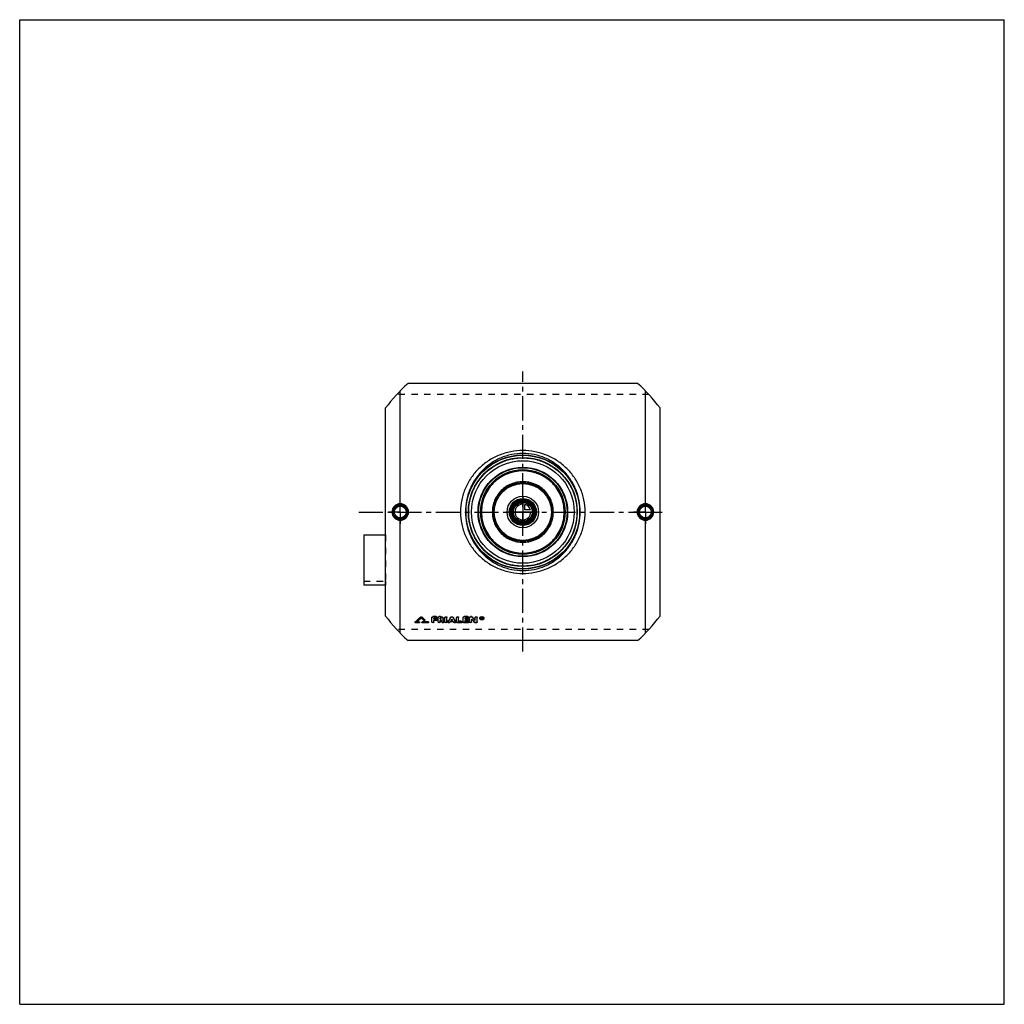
# Model space of a CAD drawing. Header units: millimetres. Extents: x 0 to 1000, y 0 to 1000.
import ezdxf

# ---------------------------------------------------------------- set-up
doc = ezdxf.new("R2010")
doc.units = ezdxf.units.MM
doc.header["$LTSCALE"] = 65.185185
doc.linetypes.add('CENTER', pattern=[0.6, 0.375, -0.075, 0.075, -0.075])
doc.linetypes.add('HIDDEN', pattern=[0.2, 0.1, -0.1])
doc.layers.get('0').update_dxf_attribs({"linetype": 'CONTINUOUS'})
for name, color, linetype in [('ACHSEN_S', 7, 'CONTINUOUS'), ('FASEN', 7, 'CONTINUOUS'), ('KOERPER', 7, 'CONTINUOUS'), ('KONST.EL_MIT_GEO', 7, 'CONTINUOUS'), ('KONSTR_EL', 7, 'CONTINUOUS'), ('KURVEN', 7, 'CONTINUOUS')]:
    doc.layers.add(name, color=color, linetype=linetype)

msp = doc.modelspace()

# ---------------------------------------------------------------- linework, layer by layer
at = {"color": 7, "linetype": 'Continuous'}
for p, q in [((0, 0), (0, 1000)), ((0, 1000), (1000, 1000)), ((1000, 0), (1000, 1000)), ((0, 0), (1000, 0))]:
    msp.add_line(p, q, dxfattribs=at)
at = {"layer": 'ACHSEN_S', "color": 2, "linetype": 'CENTER'}
for p, q in [((511, 358.4), (511, 642.7)), ((344.5, 500), (655.5, 500))]:
    msp.add_line(p, q, dxfattribs=at)
at = {"layer": 'FASEN', "color": 7, "linetype": 'Continuous'}
for radius in [55, 52.1]:
    msp.add_circle((511, 500), radius, dxfattribs=at)
at = {"layer": 'KOERPER', "color": 2, "linetype": 'CENTER'}
for p, q in [((386.5, 500), (386.5, 512)), ((635.5, 500), (635.5, 512)), ((386.5, 500), (374.5, 500)), ((386.5, 500), (386.5, 488)), ((386.5, 500), (398.5, 500)), ((635.5, 500), (623.5, 500)), ((635.5, 500), (647.5, 500)), ((635.5, 500), (635.5, 488))]:
    msp.add_line(p, q, dxfattribs=at)
at = {"layer": 'KOERPER', "color": 8, "linetype": 'HIDDEN'}
for p, q in [((349.5, 429.7), (371.5, 429.7)), ((371.5, 429.7), (371.5, 425.7))]:
    msp.add_line(p, q, dxfattribs=at)
at = {"layer": 'KOERPER', "color": 7, "linetype": 'Continuous'}
msp.add_line((371.5, 425.7), (349.5, 425.7), dxfattribs=at)
msp.add_circle((511, 500), 11.7, dxfattribs=at)
at = {"layer": 'KONST.EL_MIT_GEO', "color": 7, "linetype": 'Continuous'}
for p, q in [((386.5, 508.4), (386.5, 623)), ((635.5, 508.4), (635.5, 623)), ((386.5, 377), (386.5, 491.6)), ((635.5, 377), (635.5, 491.6)), ((349.5, 476.8), (349.5, 425.7)), ((349.5, 476.8), (371.5, 476.8)), ((407.3, 393.5), (407.3, 393.3)), ((408.2, 393.5), (408.2, 393.3)), ((411.4, 390.6), (411.4, 390.3)), ((411.5, 390.1), (411.5, 390.3)), ((418.7, 388.1), (418.7, 393)), ((423, 393.7), (419.7, 393.7)), ((419.7, 393.7), (419.7, 393.5)), ((423, 393.5), (419.7, 393.5)), ((423, 392.1), (420.7, 392.1)), ((420.7, 391.1), (420.7, 392.1)), ((422.7, 391.3), (420.7, 391.3)), ((422.7, 391.1), (420.7, 391.1)), ((422.7, 391.3), (422.7, 391.1)), ((423, 393.7), (423, 393.5)), ((423.7, 390.4), (423.7, 390.6)), ((424, 392.8), (424, 393)), ((425, 388.1), (425, 393)), ((427.5, 393.7), (426, 393.7)), ((426, 393.7), (426, 393.5)), ((427.5, 393.5), (426, 393.5)), ((427.5, 392.1), (427, 392.1)), ((427, 391.1), (427, 392.1)), ((427.5, 391.3), (427, 391.3)), ((427.5, 391.1), (427, 391.1)), ((427.5, 393.7), (427.5, 393.5)), ((427.5, 391.3), (427.5, 391.1)), ((429.6, 390.3), (429.6, 390.4)), ((431.9, 388.1), (431.9, 393)), ((433.9, 388.1), (433.9, 393)), ((437.9, 393.3), (437.9, 393.1)), ((438, 389.7), (438.2, 390)), ((439.7, 389.7), (439.5, 390)), ((439.8, 393.3), (439.8, 393.1)), ((443.8, 388.1), (443.8, 393)), ((445.8, 388.8), (445.8, 393)), ((450.4, 388.1), (450.4, 393)), ((455.1, 393.7), (451.4, 393.7)), ((451.4, 393.7), (451.4, 393.5)), ((455.1, 393.5), (451.4, 393.5)), ((455.1, 392.1), (452.4, 392.1)), ((452.4, 391.1), (452.4, 392.1)), ((454.7, 391.3), (452.4, 391.3)), ((454.7, 391.1), (452.4, 391.1)), ((454.7, 391.3), (454.7, 391.1)), ((455.1, 393.7), (455.1, 393.5)), ((455.7, 390.4), (455.7, 390.6)), ((456.1, 392.8), (456.1, 393)), ((457, 388.1), (457, 393)), ((458.7, 393.7), (458, 393.7)), ((458, 393.7), (458, 393.5)), ((458.7, 393.5), (458, 393.5)), ((458.7, 393.7), (458.7, 393.5)), ((459, 388.1), (459, 391.1)), ((459.5, 393.4), (459.5, 393.1)), ((462.6, 389.7), (462.6, 393)), ((464.6, 388.1), (464.6, 393)), ((469.3, 393), (468.9, 393)), ((468.9, 391.2), (468.9, 393)), ((469.3, 392.8), (468.9, 392.8)), ((469.2, 391.2), (468.9, 391.2)), ((469.3, 392.5), (469.2, 392.5)), ((469.2, 392.1), (469.2, 392.5)), ((469.3, 392.3), (469.2, 392.3)), ((469.3, 392.1), (469.2, 392.1)), ((469.3, 391.8), (469.2, 391.8)), ((469.2, 391.2), (469.2, 391.8)), ((469.3, 393), (469.3, 392.8)), ((469.3, 392.3), (469.3, 392.1)), ((469.5, 392.2), (469.5, 392.4)), ((469.8, 391.2), (469.5, 391.2)), ((469.8, 392.6), (469.8, 392.4)), ((469.8, 392.2), (469.8, 392.4)), ((469.8, 391.4), (469.8, 391.2)), ((401.5, 388), (401.5, 387.8)), ((401.6, 388.3), (401.6, 388)), ((405.5, 387.4), (402.1, 387.4)), ((403.2, 388.2), (403.3, 388.3)), ((405.5, 388.2), (403.2, 388.2)), ((405.5, 388.4), (403.5, 388.4)), ((405.5, 388.4), (405.5, 388.2)), ((406.1, 387.8), (406.1, 388)), ((408.4, 388), (408.4, 387.8)), ((414.8, 388.4), (409, 388.4)), ((409, 388.4), (409, 388.2)), ((414.8, 388.2), (409, 388.2)), ((414.8, 387.4), (409, 387.4)), ((414.8, 388.4), (414.8, 388.2)), ((415.4, 387.8), (415.4, 388)), ((422.7, 389.7), (420.7, 389.7)), ((420.7, 388.1), (420.7, 389.7)), ((427.7, 389.7), (427, 389.7)), ((427, 388.1), (427, 389.7)), ((430.8, 388.6), (430.8, 388.4)), ((430.9, 388.1), (430.9, 388.3)), ((434.9, 388.6), (434.9, 388.4)), ((434.9, 388.3), (434.9, 388.1)), ((440.6, 388.4), (437.1, 388.4)), ((439.7, 389.7), (438, 389.7)), ((439.6, 390), (438.2, 390)), ((442.8, 388.6), (442.8, 388.4)), ((442.8, 388.1), (442.8, 388.3)), ((448.5, 387.4), (444.8, 387.4)), ((448.5, 389), (445.8, 389)), ((448.5, 388.8), (445.8, 388.8)), ((448.5, 389), (448.5, 388.8)), ((449.4, 388.1), (449.4, 388.3)), ((455.1, 387.4), (451.4, 387.4)), ((454.7, 389.7), (452.4, 389.7)), ((452.4, 388.8), (452.4, 389.7)), ((455.1, 389), (452.4, 389)), ((455.1, 388.8), (452.4, 388.8)), ((455.1, 389), (455.1, 388.8)), ((456.1, 388.1), (456.1, 388.3)), ((463.6, 387.4), (463, 387.4))]:
    msp.add_line(p, q, dxfattribs=at)
at = {"layer": 'KONST.EL_MIT_GEO', "color": 8, "linetype": 'HIDDEN'}
for p, q in [((371.5, 476.8), (371.5, 429.7)), ((407.8, 392.6), (407.8, 392.4)), ((410.5, 390.1), (410.5, 389.9)), ((423, 392.3), (420.7, 392.3)), ((420.7, 392.3), (420.7, 392.1)), ((423, 392.3), (423, 392.1)), ((427.5, 392.3), (427, 392.3)), ((427, 392.3), (427, 392.1)), ((427.5, 392.3), (427.5, 392.1)), ((428.2, 391.6), (428.2, 391.8)), ((429.5, 390.5), (429.5, 390.3)), ((429.6, 390.4), (429.5, 390.5)), ((430.2, 391.6), (430.2, 391.8)), ((438.9, 391.3), (438.9, 391.1)), ((455.1, 392.3), (452.4, 392.3)), ((452.4, 392.3), (452.4, 392.1)), ((455.1, 392.3), (455.1, 392.1)), ((459, 391.3), (459, 391.1)), ((467.2, 392.2), (467.2, 392)), ((467.7, 392.2), (467.7, 392)), ((469.2, 391.4), (468.9, 391.4)), ((469.3, 392.8), (469.2, 392.8)), ((469.2, 392.8), (469.2, 392.5)), ((469.3, 392), (469.2, 392)), ((469.2, 392), (469.2, 391.8)), ((469.3, 392.8), (469.3, 392.5)), ((469.3, 392), (469.3, 391.8)), ((469.5, 392.6), (469.5, 392.4)), ((469.8, 391.4), (469.5, 391.4)), ((469.5, 391.4), (469.5, 391.2)), ((469.6, 392.1), (469.6, 391.9)), ((469.6, 392), (469.6, 392.1)), ((469.7, 391.9), (469.6, 392)), ((469.8, 392.4), (469.8, 392.4)), ((471, 392.2), (471, 392)), ((471.5, 392.2), (471.5, 392)), ((405.5, 387.7), (402.1, 387.7)), ((402.1, 387.7), (402.1, 387.4)), ((403.5, 388.4), (403.2, 388.4)), ((403.2, 388.4), (403.2, 388.2)), ((405.5, 387.7), (405.5, 387.4)), ((414.8, 387.7), (409, 387.7)), ((409, 387.7), (409, 387.4)), ((414.8, 387.7), (414.8, 387.4)), ((422.7, 390), (420.7, 390)), ((420.7, 390), (420.7, 389.7)), ((422.7, 390), (422.7, 389.7)), ((427.7, 390), (427, 390)), ((427, 390), (427, 389.7)), ((427.7, 390), (427.7, 389.7)), ((429, 388), (429, 387.8)), ((436.8, 388), (436.8, 387.8)), ((440.6, 388.6), (437.1, 388.6)), ((437.1, 388.6), (437.1, 388.4)), ((438.2, 390), (438, 390)), ((438, 390), (438, 389.7)), ((439.7, 390), (439.6, 390)), ((439.7, 390), (439.7, 389.7)), ((440.6, 388.6), (440.6, 388.4)), ((440.9, 388), (440.9, 387.8)), ((448.5, 387.7), (444.8, 387.7)), ((444.8, 387.7), (444.8, 387.4)), ((448.5, 387.7), (448.5, 387.4)), ((455.1, 387.7), (451.4, 387.7)), ((451.4, 387.7), (451.4, 387.4)), ((454.7, 390), (452.4, 390)), ((452.4, 390), (452.4, 389.7)), ((454.7, 390), (454.7, 389.7)), ((455.1, 387.7), (455.1, 387.4)), ((462.1, 388), (462.1, 387.7)), ((463.6, 387.7), (463, 387.7)), ((463, 387.7), (463, 387.4)), ((463.6, 387.7), (463.6, 387.4))]:
    msp.add_line(p, q, dxfattribs=at)
at = {"layer": 'KONST.EL_MIT_GEO', "color": 7, "linetype": 'Continuous'}
for centre, radius in [((511, 500), 58), ((511, 500), 57.7), ((511, 500), 55.3), ((511, 500), 45.5), ((511, 500), 45), ((511, 500), 43), ((511, 500), 30), ((511, 500), 29), ((511, 500), 13.7), ((511, 500), 12.7), ((511, 500), 11.3), ((511, 500), 10.3), ((386.5, 500), 7.05), ((386.5, 500), 6.05), ((635.5, 500), 7.05), ((635.5, 500), 6.05)]:
    msp.add_circle(centre, radius, dxfattribs=at)
at = {"layer": 'KONST.EL_MIT_GEO', "color": 8, "linetype": 'HIDDEN'}
msp.add_circle((511, 500), 55, dxfattribs=at)
at = {"layer": 'KONST.EL_MIT_GEO', "color": 7, "linetype": 'Continuous'}
for centre, radius, start, end in [((386.5, 500), 7.43, 90.0492, 180.0513), ((386.5, 500), 7.43, 359.9488, 90.2465), ((635.5, 500), 7.43, 89.7535, 180.0512), ((635.5, 500), 7.43, 359.9487, 89.9508), ((386.5, 500), 7.43, 179.9487, 269.9508), ((386.5, 500), 7.43, 269.7535, 0.0512), ((635.5, 500), 7.43, 179.949, 270.2463), ((635.5, 500), 7.43, 270.0492, 0.0513), ((216.7, 593.6), 276.3, 312.0098, 313.6082), ((216.4, 593.3), 276.5, 312.0668, 313.6654), ((218.3, 592.7), 275.7, 312.1466, 313.3982), ((599.6, 595.3), 279.3, 226.6074, 227.3664), ((602.4, 597.4), 281.5, 226.4018, 227.2793), ((602.7, 597.1), 281.7, 226.3446, 227.2222), ((428.2, 392.1), 2.22, 305.2901, 312.1469), ((626.2, 524.2), 238, 214.2323, 214.7963), ((625.3, 524), 237, 214.3479, 214.8502), ((230.7, 522.8), 244.3, 326.6941, 327.998), ((230.2, 522.6), 244.9, 326.7466, 328.0495), ((231.1, 523.4), 246.3, 327.2197, 327.5024), ((646.6, 523.4), 246.3, 212.4976, 212.7803), ((647, 522.8), 244.3, 212.002, 213.3059), ((647.6, 522.6), 244.9, 211.9505, 213.2534), ((644.3, 558.6), 249.8, 222.114, 223.1607), ((652.5, 564.5), 257.9, 221.5732, 222.5975), ((652.9, 564.3), 258.3, 221.5163, 222.5405), ((469.3, 390.9), 2.24, 97.0888, 103.0563), ((469.3, 393.4), 2.33, 260.3143, 263.1167), ((469.4, 393.4), 2.38, 263.1131, 265.8601), ((469.4, 393.4), 2.38, 265.8562, 276.8867), ((469.3, 392.6), 0.357, 269.9843, 274.1109), ((469.3, 392.4), 0.362, 270.1287, 274.3332), ((800.6, 497.3), 347.7, 197.6607, 197.7766), ((801.2, 497.4), 348, 197.648, 197.7765), ((469.4, 393.3), 2.28, 276.8642, 282.5525), ((469.6, 392.4), 0.283, 0.0176, 7.3165), ((469.6, 392.2), 0.288, 346.9363, 359.8998), ((621.6, 522.5), 235.1, 214.3928, 214.9646), ((242.1, 516.3), 233.2, 326.5842, 326.7537), ((635.6, 516.3), 233.2, 213.2463, 213.4158)]:
    msp.add_arc(centre, radius, start, end, dxfattribs=at)
at = {"layer": 'KONST.EL_MIT_GEO', "color": 8, "linetype": 'HIDDEN'}
for centre, radius, start, end in [((218.8, 592.8), 275.3, 312.0579, 313.3415), ((599.3, 595.6), 279.1, 226.6645, 227.4235), ((427.9, 391.8), 0.349, 341.6843, 352.8237), ((427.9, 391.8), 0.341, 352.8929, 359.9997), ((232.4, 523.1), 245, 327.0863, 327.4508), ((645.3, 523.1), 245, 212.5492, 212.9137), ((643.9, 558.8), 249.5, 222.1709, 223.2178), ((468.5, 392.2), 0.808, 179.9761, 187.5921), ((799.4, 497.3), 346.5, 197.6938, 197.8099), ((469.4, 392.4), 0.122, 342.8693, 0.0416), ((470.2, 392.2), 0.808, 352.399, 0.0243), ((621.1, 522.6), 234.6, 214.4462, 215.0184), ((242.6, 516.4), 232.7, 326.5315, 326.7012), ((635.1, 516.4), 232.7, 213.2988, 213.4685)]:
    msp.add_arc(centre, radius, start, end, dxfattribs=at)
at = {"layer": 'KONST.EL_MIT_GEO', "color": 7, "linetype": 'Continuous'}
for points, knots in [([(574.3, 500), (574.3, 504.1), (573.6, 510.4), (571.6, 518.4), (568.7, 526.1), (563.7, 535.2), (557.1, 543), (551.1, 548.4), (544.5, 553.2), (535.3, 558), (523.4, 561.6), (511, 562.8), (498.6, 561.6), (486.7, 558), (477.5, 553.2), (470.9, 548.4), (464.9, 543), (458.3, 535.2), (453.3, 526.1), (450.4, 518.4), (448.4, 510.4), (447.7, 504.1), (447.7, 500)], [0, 0, 0, 0, 0.06313, 0.09461, 0.12597, 0.18821, 0.25008, 0.28101, 0.31198, 0.37416, 0.43687, 0.5, 0.56313, 0.62584, 0.68802, 0.71899, 0.74992, 0.81179, 0.87403, 0.90539, 0.93687, 1, 1, 1, 1]), ([(569.3, 500), (569.3, 503.9), (568.7, 509.8), (566.9, 517.3), (564.3, 524.6), (559.8, 533.1), (553.8, 540.6), (548.3, 545.8), (542.2, 550.5), (533.8, 555.2), (522.7, 558.7), (511, 559.9), (499.3, 558.7), (488.2, 555.2), (479.8, 550.5), (473.7, 545.8), (468.2, 540.6), (462.2, 533.1), (457.7, 524.6), (455.1, 517.3), (453.3, 509.8), (452.7, 503.9), (452.7, 500)], [0, 0, 0, 0, 0.06328, 0.09482, 0.12621, 0.18845, 0.2502, 0.28106, 0.31196, 0.37402, 0.43675, 0.5, 0.56325, 0.62598, 0.68804, 0.71894, 0.7498, 0.81155, 0.87379, 0.90518, 0.93672, 1, 1, 1, 1]), ([(511, 541.7), (508.3, 541.7), (504.1, 541.3), (498.8, 540), (493.6, 538.1), (487.5, 534.9), (482.2, 530.6), (478.5, 526.6), (475.3, 522.2), (472, 516.2), (469.6, 508.3), (468.7, 500), (469.6, 491.7), (472, 483.8), (475.3, 477.8), (478.5, 473.4), (482.2, 469.4), (487.5, 465.1), (493.6, 461.9), (498.8, 460), (504.1, 458.7), (508.3, 458.3), (511, 458.3)], [0, 0, 0, 0, 0.06278, 0.09415, 0.12546, 0.18781, 0.24999, 0.28111, 0.31225, 0.37461, 0.43722, 0.5, 0.56278, 0.62539, 0.68775, 0.71889, 0.75001, 0.81219, 0.87454, 0.90585, 0.93722, 1, 1, 1, 1]), ([(511, 458.3), (513.7, 458.3), (517.9, 458.7), (523.2, 460), (528.4, 461.9), (534.5, 465.1), (539.8, 469.4), (543.5, 473.4), (546.7, 477.8), (550, 483.8), (552.4, 491.7), (553.3, 500), (552.4, 508.3), (550, 516.2), (546.7, 522.2), (543.5, 526.6), (539.8, 530.6), (534.5, 534.9), (528.4, 538.1), (523.2, 540), (517.9, 541.3), (513.7, 541.7), (511, 541.7)], [0, 0, 0, 0, 0.06278, 0.09415, 0.12546, 0.18781, 0.24999, 0.28111, 0.31225, 0.37461, 0.43722, 0.5, 0.56278, 0.62539, 0.68775, 0.71889, 0.75001, 0.81219, 0.87454, 0.90585, 0.93722, 1, 1, 1, 1]), ([(542, 500), (542, 502), (541.6, 506.1), (539.8, 511.9), (536.9, 517.3), (533, 521.9), (528.3, 525.8), (522.9, 528.6), (517.1, 530.4), (511, 531), (504.9, 530.4), (499.1, 528.6), (493.7, 525.8), (489, 521.9), (485.1, 517.3), (482.2, 511.9), (480.4, 506.1), (480, 502), (480, 500)], [0, 0, 0, 0, 0.06266, 0.12522, 0.18766, 0.25, 0.31234, 0.37477, 0.43734, 0.5, 0.56266, 0.62523, 0.68766, 0.75, 0.81234, 0.87478, 0.93734, 1, 1, 1, 1]), ([(386.5, 508.4), (385.4, 508.4), (383.2, 507.9), (380.4, 506.1), (378.6, 503.3), (378.1, 501.1), (378.1, 500)], [0, 0, 0, 0, 0.24959, 0.49958, 0.74977, 1, 1, 1, 1]), ([(378.1, 500), (378.1, 498.9), (378.6, 496.7), (380.4, 493.9), (383.2, 492.1), (385.4, 491.6), (386.5, 491.6)], [0, 0, 0, 0, 0.25023, 0.50042, 0.75041, 1, 1, 1, 1]), ([(386.5, 508.4), (386.5, 508.3), (386.5, 508.1), (386.5, 507.9), (386.5, 507.7), (386.5, 507.6), (386.5, 507.5), (386.5, 507.5), (386.5, 507.4), (386.5, 507.4)], [0, 0, 0, 0, 0.37405, 0.54242, 0.69079, 0.81422, 0.90865, 0.9711, 1, 1, 1, 1]), ([(394.9, 500), (394.9, 501.1), (394.5, 503.3), (392.6, 506.1), (389.8, 507.9), (387.6, 508.4), (386.5, 508.4)], [0, 0, 0, 0, 0.25001, 0.49997, 0.74995, 1, 1, 1, 1]), ([(386.5, 491.6), (387.6, 491.6), (389.8, 492.1), (392.6, 493.9), (394.5, 496.7), (394.9, 498.9), (394.9, 500)], [0, 0, 0, 0, 0.25005, 0.50003, 0.74999, 1, 1, 1, 1]), ([(447.7, 500), (447.7, 495.9), (448.4, 489.6), (450.4, 481.6), (453.3, 473.9), (458.3, 464.8), (464.9, 457), (470.9, 451.6), (477.5, 446.8), (486.7, 442), (498.6, 438.4), (511, 437.2), (523.4, 438.4), (535.3, 442), (544.5, 446.8), (551.1, 451.6), (557.1, 457), (563.7, 464.8), (568.7, 473.9), (571.6, 481.6), (573.6, 489.6), (574.3, 495.9), (574.3, 500)], [0, 0, 0, 0, 0.06313, 0.09461, 0.12597, 0.18821, 0.25008, 0.28101, 0.31198, 0.37416, 0.43687, 0.5, 0.56313, 0.62584, 0.68802, 0.71899, 0.74992, 0.81179, 0.87403, 0.90539, 0.93687, 1, 1, 1, 1]), ([(452.7, 500), (452.7, 496.1), (453.3, 490.2), (455.1, 482.7), (457.7, 475.4), (462.2, 466.9), (468.2, 459.4), (473.7, 454.2), (479.8, 449.5), (488.2, 444.8), (499.3, 441.3), (511, 440.1), (522.7, 441.3), (533.8, 444.8), (542.2, 449.5), (548.3, 454.2), (553.8, 459.4), (559.8, 466.9), (564.3, 475.4), (566.9, 482.7), (568.7, 490.2), (569.3, 496.1), (569.3, 500)], [0, 0, 0, 0, 0.06328, 0.09482, 0.12621, 0.18845, 0.2502, 0.28106, 0.31196, 0.37402, 0.43675, 0.5, 0.56325, 0.62598, 0.68804, 0.71894, 0.7498, 0.81155, 0.87379, 0.90518, 0.93672, 1, 1, 1, 1]), ([(480, 500), (480, 498), (480.4, 493.9), (482.2, 488.1), (485.1, 482.7), (489, 478.1), (493.7, 474.2), (499.1, 471.4), (504.9, 469.6), (511, 469), (517.1, 469.6), (522.9, 471.4), (528.3, 474.2), (533, 478.1), (536.9, 482.7), (539.8, 488.1), (541.6, 493.9), (542, 498), (542, 500)], [0, 0, 0, 0, 0.06266, 0.12522, 0.18766, 0.25, 0.31234, 0.37477, 0.43734, 0.5, 0.56266, 0.62523, 0.68766, 0.75, 0.81234, 0.87478, 0.93734, 1, 1, 1, 1]), ([(635.5, 508.4), (634.4, 508.4), (632.2, 507.9), (629.4, 506.1), (627.5, 503.3), (627.1, 501.1), (627.1, 500)], [0, 0, 0, 0, 0.25005, 0.50003, 0.74999, 1, 1, 1, 1]), ([(627.1, 500), (627.1, 498.9), (627.5, 496.7), (629.4, 493.9), (632.2, 492.1), (634.4, 491.6), (635.5, 491.6)], [0, 0, 0, 0, 0.25001, 0.49997, 0.74995, 1, 1, 1, 1]), ([(635.5, 508.4), (635.5, 508.3), (635.5, 508.1), (635.5, 507.9), (635.5, 507.7), (635.5, 507.6), (635.5, 507.5), (635.5, 507.5), (635.5, 507.4), (635.5, 507.4)], [0, 0, 0, 0, 0.37405, 0.54241, 0.69079, 0.81421, 0.90864, 0.9711, 1, 1, 1, 1]), ([(643.9, 500), (643.9, 501.1), (643.4, 503.3), (641.6, 506.1), (638.8, 507.9), (636.6, 508.4), (635.5, 508.4)], [0, 0, 0, 0, 0.25023, 0.50042, 0.75041, 1, 1, 1, 1]), ([(635.5, 491.6), (636.6, 491.6), (638.8, 492.1), (641.6, 493.9), (643.4, 496.7), (643.9, 498.9), (643.9, 500)], [0, 0, 0, 0, 0.24959, 0.49958, 0.74977, 1, 1, 1, 1]), ([(386.5, 491.6), (386.5, 491.7), (386.5, 491.9), (386.5, 492.1), (386.5, 492.3), (386.5, 492.4), (386.5, 492.5), (386.5, 492.5), (386.5, 492.6), (386.5, 492.6)], [0, 0, 0, 0, 0.37405, 0.54242, 0.6908, 0.81422, 0.90865, 0.9711, 1, 1, 1, 1]), ([(635.5, 491.6), (635.5, 491.7), (635.5, 491.9), (635.5, 492.1), (635.5, 492.3), (635.5, 492.4), (635.5, 492.5), (635.5, 492.5), (635.5, 492.6), (635.5, 492.6)], [0, 0, 0, 0, 0.37405, 0.54242, 0.6908, 0.81422, 0.90865, 0.97111, 1, 1, 1, 1]), ([(407.3, 393.5), (407.4, 393.6), (407.8, 393.7), (408.1, 393.6), (408.2, 393.5)], [0, 0, 0, 0, 0.49956, 1, 1, 1, 1]), ([(407.3, 393.3), (407.4, 393.4), (407.8, 393.5), (408.1, 393.4), (408.2, 393.3)], [0, 0, 0, 0, 0.50001, 1, 1, 1, 1]), ([(411.5, 390.1), (411.5, 390.1), (411.5, 390), (411.4, 389.9), (411.3, 389.8), (411.1, 389.7), (410.8, 389.7), (410.5, 389.8), (410.5, 389.9)], [0, 0, 0, 0, 0.09867, 0.20672, 0.32861, 0.46304, 0.745, 1, 1, 1, 1]), ([(411.4, 390.6), (411.4, 390.5), (411.5, 390.5), (411.5, 390.4), (411.5, 390.3)], [0, 0, 0, 0, 0.27984, 1, 1, 1, 1]), ([(411.4, 390.3), (411.4, 390.3), (411.5, 390.3), (411.5, 390.2), (411.5, 390.1)], [0, 0, 0, 0, 0.27238, 1, 1, 1, 1]), ([(418.7, 393), (418.7, 393.1), (418.8, 393.3), (419, 393.5), (419.4, 393.6), (419.6, 393.7), (419.7, 393.7)], [0, 0, 0, 0, 0.20907, 0.44437, 0.711, 1, 1, 1, 1]), ([(418.7, 392.8), (418.7, 392.9), (418.8, 393.1), (419, 393.3), (419.4, 393.4), (419.6, 393.5), (419.7, 393.5)], [0, 0, 0, 0, 0.20853, 0.44353, 0.71127, 1, 1, 1, 1]), ([(422.7, 391.3), (422.8, 391.3), (423.1, 391.3), (423.4, 391.1), (423.6, 390.9), (423.7, 390.7), (423.7, 390.6)], [0, 0, 0, 0, 0.29474, 0.55953, 0.79609, 1, 1, 1, 1]), ([(422.7, 391.1), (422.8, 391.1), (423.1, 391.1), (423.4, 390.9), (423.6, 390.7), (423.7, 390.5), (423.7, 390.4)], [0, 0, 0, 0, 0.29106, 0.55999, 0.79418, 1, 1, 1, 1]), ([(423.7, 390.4), (423.7, 390.3), (423.6, 390.1), (423.4, 389.9), (423.1, 389.8), (422.8, 389.7), (422.7, 389.7)], [0, 0, 0, 0, 0.20571, 0.43942, 0.70838, 1, 1, 1, 1]), ([(423, 393.7), (423.2, 393.7), (423.4, 393.6), (423.7, 393.5), (424, 393.3), (424, 393.1), (424, 393)], [0, 0, 0, 0, 0.29222, 0.55583, 0.79329, 1, 1, 1, 1]), ([(423, 393.5), (423.2, 393.5), (423.4, 393.4), (423.7, 393.3), (424, 393.1), (424, 392.9), (424, 392.8)], [0, 0, 0, 0, 0.28872, 0.55644, 0.79145, 1, 1, 1, 1]), ([(424, 392.8), (424, 392.7), (424, 392.5), (423.7, 392.3), (423.4, 392.1), (423.2, 392.1), (423, 392.1)], [0, 0, 0, 0, 0.20845, 0.44299, 0.71074, 1, 1, 1, 1]), ([(425, 393), (425, 393.1), (425.1, 393.3), (425.3, 393.5), (425.6, 393.6), (425.9, 393.7), (426, 393.7)], [0, 0, 0, 0, 0.20907, 0.44437, 0.711, 1, 1, 1, 1]), ([(425, 392.8), (425, 392.9), (425.1, 393.1), (425.3, 393.3), (425.6, 393.4), (425.9, 393.5), (426, 393.5)], [0, 0, 0, 0, 0.20853, 0.44353, 0.71127, 1, 1, 1, 1]), ([(427.5, 393.7), (427.9, 393.7), (428.6, 393.6), (429.4, 393.2), (430, 392.7), (430.2, 392.2), (430.2, 391.9), (430.2, 391.8)], [0, 0, 0, 0, 0.28908, 0.55576, 0.79063, 0.89689, 1, 1, 1, 1]), ([(427.5, 393.5), (427.9, 393.5), (428.6, 393.4), (429.4, 393), (430, 392.5), (430.2, 392), (430.2, 391.7), (430.2, 391.6)], [0, 0, 0, 0, 0.28891, 0.55676, 0.79126, 0.89777, 1, 1, 1, 1]), ([(428.1, 391.9), (428.1, 391.9), (427.9, 392), (427.7, 392.1), (427.5, 392.1)], [0, 0, 0, 0, 0.23178, 1, 1, 1, 1]), ([(427.5, 391.3), (427.7, 391.3), (428, 391.4), (428.2, 391.6), (428.2, 391.7)], [0, 0, 0, 0, 0.55129, 1, 1, 1, 1]), ([(427.5, 391.1), (427.6, 391.1), (427.8, 391.1), (428, 391.2), (428.2, 391.4), (428.2, 391.5), (428.2, 391.6)], [0, 0, 0, 0, 0.29035, 0.55871, 0.79291, 1, 1, 1, 1]), ([(428.2, 391.6), (428.2, 391.6), (428.2, 391.8), (428.1, 391.9), (428.1, 391.9)], [0, 0, 0, 0, 0.47421, 1, 1, 1, 1]), ([(430.2, 391.6), (430.2, 391.4), (430.1, 391), (429.9, 390.6), (429.7, 390.5)], [0, 0, 0, 0, 0.47767, 1, 1, 1, 1]), ([(431.9, 393), (431.9, 393.1), (432, 393.3), (432.2, 393.5), (432.5, 393.6), (432.9, 393.7), (433.3, 393.6), (433.6, 393.5), (433.8, 393.3), (433.9, 393.1), (433.9, 393)], [0, 0, 0, 0, 0.10576, 0.22158, 0.35682, 0.49974, 0.64411, 0.77825, 0.8946, 1, 1, 1, 1]), ([(431.9, 392.8), (431.9, 392.9), (432, 393.1), (432.2, 393.3), (432.5, 393.4), (432.9, 393.5), (433.3, 393.4), (433.6, 393.3), (433.8, 393.1), (433.9, 392.9), (433.9, 392.8)], [0, 0, 0, 0, 0.10427, 0.22175, 0.35563, 0.49999, 0.64436, 0.77825, 0.89573, 1, 1, 1, 1]), ([(437.9, 393.3), (438, 393.4), (438.3, 393.6), (438.9, 393.7), (439.4, 393.6), (439.7, 393.4), (439.8, 393.3)], [0, 0, 0, 0, 0.2324, 0.50074, 0.76754, 1, 1, 1, 1]), ([(437.9, 393.1), (438, 393.2), (438.3, 393.4), (438.9, 393.5), (439.4, 393.4), (439.7, 393.2), (439.8, 393.1)], [0, 0, 0, 0, 0.23087, 0.49999, 0.76912, 1, 1, 1, 1]), ([(443.8, 393), (443.8, 393.1), (443.9, 393.3), (444.1, 393.5), (444.5, 393.6), (444.8, 393.7), (445.2, 393.6), (445.5, 393.5), (445.8, 393.3), (445.8, 393.1), (445.8, 393)], [0, 0, 0, 0, 0.10576, 0.22158, 0.35682, 0.49974, 0.64411, 0.77825, 0.8946, 1, 1, 1, 1]), ([(443.8, 392.8), (443.8, 392.9), (443.9, 393.1), (444.1, 393.3), (444.4, 393.4), (444.8, 393.5), (445.2, 393.4), (445.5, 393.3), (445.8, 393.1), (445.8, 392.9), (445.8, 392.8)], [0, 0, 0, 0, 0.10427, 0.22175, 0.35563, 0.49999, 0.64436, 0.77825, 0.89573, 1, 1, 1, 1]), ([(450.4, 393), (450.4, 393.1), (450.5, 393.3), (450.7, 393.5), (451.1, 393.6), (451.3, 393.7), (451.4, 393.7)], [0, 0, 0, 0, 0.20907, 0.44437, 0.711, 1, 1, 1, 1]), ([(450.4, 392.8), (450.4, 392.9), (450.5, 393.1), (450.7, 393.3), (451.1, 393.4), (451.3, 393.5), (451.4, 393.5)], [0, 0, 0, 0, 0.20853, 0.44353, 0.71127, 1, 1, 1, 1]), ([(454.7, 391.3), (454.9, 391.3), (455.1, 391.3), (455.4, 391.1), (455.7, 390.9), (455.7, 390.7), (455.7, 390.6)], [0, 0, 0, 0, 0.29474, 0.55953, 0.79609, 1, 1, 1, 1]), ([(454.7, 391.1), (454.9, 391.1), (455.1, 391.1), (455.4, 390.9), (455.7, 390.7), (455.7, 390.5), (455.7, 390.4)], [0, 0, 0, 0, 0.29106, 0.55999, 0.79418, 1, 1, 1, 1]), ([(455.7, 390.4), (455.7, 390.3), (455.7, 390.1), (455.4, 389.9), (455.1, 389.8), (454.9, 389.7), (454.7, 389.7)], [0, 0, 0, 0, 0.20571, 0.43942, 0.70838, 1, 1, 1, 1]), ([(455.1, 393.7), (455.2, 393.7), (455.4, 393.6), (455.8, 393.5), (456, 393.3), (456.1, 393.1), (456.1, 393)], [0, 0, 0, 0, 0.29222, 0.55583, 0.79329, 1, 1, 1, 1]), ([(455.1, 393.5), (455.2, 393.5), (455.4, 393.4), (455.8, 393.3), (456, 393.1), (456.1, 392.9), (456.1, 392.8)], [0, 0, 0, 0, 0.28872, 0.55644, 0.79145, 1, 1, 1, 1]), ([(456.1, 392.8), (456.1, 392.7), (456, 392.5), (455.8, 392.3), (455.4, 392.1), (455.2, 392.1), (455.1, 392.1)], [0, 0, 0, 0, 0.20845, 0.44299, 0.71074, 1, 1, 1, 1]), ([(457, 393), (457, 393.1), (457.1, 393.3), (457.3, 393.5), (457.7, 393.6), (457.9, 393.7), (458, 393.7)], [0, 0, 0, 0, 0.20907, 0.44437, 0.711, 1, 1, 1, 1]), ([(457, 392.8), (457, 392.9), (457.1, 393.1), (457.3, 393.3), (457.7, 393.4), (457.9, 393.5), (458, 393.5)], [0, 0, 0, 0, 0.20853, 0.44353, 0.71127, 1, 1, 1, 1]), ([(458.7, 393.7), (458.8, 393.7), (459.1, 393.7), (459.4, 393.5), (459.5, 393.4)], [0, 0, 0, 0, 0.2741, 1, 1, 1, 1]), ([(458.7, 393.5), (458.8, 393.5), (459.1, 393.4), (459.4, 393.3), (459.5, 393.1)], [0, 0, 0, 0, 0.27217, 1, 1, 1, 1]), ([(462.6, 393), (462.6, 393.1), (462.7, 393.3), (462.9, 393.5), (463.2, 393.6), (463.6, 393.7), (464, 393.6), (464.3, 393.5), (464.5, 393.3), (464.6, 393.1), (464.6, 393)], [0, 0, 0, 0, 0.10576, 0.22158, 0.35682, 0.49974, 0.64411, 0.77825, 0.8946, 1, 1, 1, 1]), ([(462.6, 392.8), (462.6, 392.9), (462.7, 393.1), (462.9, 393.3), (463.2, 393.4), (463.6, 393.5), (464, 393.4), (464.3, 393.3), (464.5, 393.1), (464.6, 392.9), (464.6, 392.8)], [0, 0, 0, 0, 0.10427, 0.22175, 0.35563, 0.49999, 0.64436, 0.77825, 0.89573, 1, 1, 1, 1]), ([(467.2, 392.2), (467.2, 392.4), (467.3, 392.8), (467.8, 393.3), (468.5, 393.6), (469.4, 393.7), (470.2, 393.6), (470.9, 393.3), (471.4, 392.8), (471.5, 392.4), (471.5, 392.2)], [0, 0, 0, 0, 0.10385, 0.22148, 0.35558, 0.50001, 0.64444, 0.77854, 0.89618, 1, 1, 1, 1]), ([(467.2, 392), (467.2, 392.2), (467.3, 392.6), (467.8, 393.1), (468.5, 393.4), (469.4, 393.5), (470.2, 393.4), (470.9, 393.1), (471.4, 392.6), (471.5, 392.2), (471.5, 392)], [0, 0, 0, 0, 0.10383, 0.22131, 0.35539, 0.5, 0.64461, 0.77869, 0.89617, 1, 1, 1, 1]), ([(471.5, 392), (471.5, 391.8), (471.4, 391.3), (470.9, 390.9), (470.2, 390.5), (469.4, 390.4), (468.5, 390.5), (467.8, 390.9), (467.3, 391.3), (467.2, 391.8), (467.2, 392)], [0, 0, 0, 0, 0.10373, 0.22074, 0.35484, 0.5, 0.64516, 0.77926, 0.89627, 1, 1, 1, 1]), ([(467.8, 392.4), (467.8, 392.3), (467.7, 392.2), (467.7, 392.1), (467.7, 392)], [0, 0, 0, 0, 0.25763, 1, 1, 1, 1]), ([(467.7, 392.1), (467.7, 392), (467.7, 391.9), (467.8, 391.8), (467.8, 391.8)], [0, 0, 0, 0, 0.24322, 1, 1, 1, 1]), ([(467.7, 392), (467.7, 391.8), (467.8, 391.5), (468.2, 391.1), (468.7, 390.9), (469.4, 390.8), (470, 390.9), (470.5, 391.1), (470.9, 391.5), (471, 391.8), (471, 392)], [0, 0, 0, 0, 0.10374, 0.2208, 0.3549, 0.5, 0.6451, 0.7792, 0.89626, 1, 1, 1, 1]), ([(468.8, 393.1), (468.6, 393), (468.2, 392.8), (467.9, 392.5), (467.8, 392.4)], [0, 0, 0, 0, 0.53756, 1, 1, 1, 1]), ([(467.8, 391.8), (467.9, 391.6), (468.3, 391.3), (468.7, 391.1), (469, 391.1)], [0, 0, 0, 0, 0.45749, 1, 1, 1, 1]), ([(470.9, 392.4), (470.8, 392.6), (470.3, 393), (469.6, 393.1), (469.3, 393.1), (469.1, 393.1)], [0, 0, 0, 0, 0.45537, 0.72349, 1, 1, 1, 1]), ([(469.3, 393), (469.3, 393), (469.5, 393), (469.7, 392.9), (469.8, 392.7), (469.8, 392.6), (469.8, 392.6)], [0, 0, 0, 0, 0.28762, 0.55632, 0.79068, 1, 1, 1, 1]), ([(469.3, 392.8), (469.3, 392.8), (469.4, 392.8), (469.5, 392.7), (469.6, 392.7)], [0, 0, 0, 0, 0.25807, 1, 1, 1, 1]), ([(469.3, 392.1), (469.3, 392.1), (469.5, 392.1), (469.5, 392.2), (469.5, 392.2)], [0, 0, 0, 0, 0.56006, 1, 1, 1, 1]), ([(469.5, 392.4), (469.5, 392.4), (469.5, 392.5), (469.4, 392.5), (469.4, 392.5)], [0, 0, 0, 0, 0.46091, 1, 1, 1, 1]), ([(469.4, 392.3), (469.4, 392.3), (469.5, 392.3), (469.5, 392.4), (469.5, 392.4)], [0, 0, 0, 0, 0.27887, 1, 1, 1, 1]), ([(469.6, 392.7), (469.7, 392.7), (469.8, 392.6), (469.8, 392.5), (469.8, 392.4)], [0, 0, 0, 0, 0.53736, 1, 1, 1, 1]), ([(469.8, 392.2), (469.8, 392.1), (469.8, 392), (469.7, 391.9), (469.6, 391.9)], [0, 0, 0, 0, 0.46497, 1, 1, 1, 1]), ([(469.9, 391.1), (470.1, 391.1), (470.5, 391.3), (470.8, 391.6), (470.9, 391.8)], [0, 0, 0, 0, 0.54197, 1, 1, 1, 1]), ([(471, 392), (471, 392), (471, 392.1), (471, 392.3), (470.9, 392.4)], [0, 0, 0, 0, 0.24562, 1, 1, 1, 1]), ([(470.9, 391.8), (470.9, 391.8), (471, 391.9), (471, 392), (471, 392.1)], [0, 0, 0, 0, 0.25757, 1, 1, 1, 1]), ([(401.5, 388), (401.5, 388.1), (401.5, 388.1), (401.6, 388.2), (401.6, 388.3)], [0, 0, 0, 0, 0.2296, 1, 1, 1, 1]), ([(401.5, 387.8), (401.5, 387.8), (401.5, 387.9), (401.6, 388), (401.6, 388)], [0, 0, 0, 0, 0.23608, 1, 1, 1, 1]), ([(402.1, 387.4), (402, 387.4), (401.9, 387.5), (401.7, 387.5), (401.5, 387.7), (401.5, 387.8), (401.5, 387.8)], [0, 0, 0, 0, 0.29434, 0.56469, 0.7975, 1, 1, 1, 1]), ([(405.5, 388.4), (405.6, 388.4), (405.8, 388.4), (406, 388.3), (406.1, 388.2), (406.1, 388.1), (406.1, 388)], [0, 0, 0, 0, 0.29581, 0.56271, 0.7994, 1, 1, 1, 1]), ([(405.5, 388.2), (405.6, 388.2), (405.8, 388.2), (406, 388.1), (406.1, 388), (406.1, 387.9), (406.1, 387.8)], [0, 0, 0, 0, 0.29397, 0.56433, 0.79745, 1, 1, 1, 1]), ([(406.1, 387.8), (406.1, 387.8), (406.1, 387.7), (406, 387.5), (405.8, 387.5), (405.6, 387.4), (405.5, 387.4)], [0, 0, 0, 0, 0.2025, 0.43534, 0.70574, 1, 1, 1, 1]), ([(408.4, 388), (408.4, 388.1), (408.5, 388.2), (408.6, 388.3), (408.8, 388.4), (408.9, 388.4), (409, 388.4)], [0, 0, 0, 0, 0.20196, 0.43692, 0.70209, 1, 1, 1, 1]), ([(408.4, 387.8), (408.4, 387.9), (408.5, 388), (408.6, 388.1), (408.8, 388.2), (408.9, 388.2), (409, 388.2)], [0, 0, 0, 0, 0.20256, 0.43567, 0.70606, 1, 1, 1, 1]), ([(409, 387.4), (408.9, 387.4), (408.8, 387.5), (408.6, 387.5), (408.5, 387.7), (408.4, 387.8), (408.4, 387.8)], [0, 0, 0, 0, 0.29428, 0.56466, 0.79752, 1, 1, 1, 1]), ([(414.8, 388.4), (414.9, 388.4), (415, 388.4), (415.2, 388.3), (415.3, 388.2), (415.4, 388.1), (415.4, 388)], [0, 0, 0, 0, 0.29581, 0.56271, 0.7994, 1, 1, 1, 1]), ([(414.8, 388.2), (414.9, 388.2), (415, 388.2), (415.2, 388.1), (415.3, 388), (415.4, 387.9), (415.4, 387.8)], [0, 0, 0, 0, 0.29397, 0.56433, 0.79745, 1, 1, 1, 1]), ([(415.4, 387.8), (415.4, 387.8), (415.3, 387.7), (415.2, 387.5), (415, 387.5), (414.9, 387.4), (414.8, 387.4)], [0, 0, 0, 0, 0.2025, 0.43534, 0.70574, 1, 1, 1, 1]), ([(420.7, 388.1), (420.7, 387.7), (419.7, 387.2), (418.7, 387.7), (418.7, 388.1)], [0, 0, 0, 0, 0.49999, 1, 1, 1, 1]), ([(427, 388.1), (427, 387.7), (426, 387.2), (425, 387.7), (425, 388.1)], [0, 0, 0, 0, 0.49999, 1, 1, 1, 1]), ([(430.9, 388.1), (430.9, 388), (430.9, 387.9), (430.7, 387.7), (430.4, 387.5), (430, 387.4), (429.5, 387.4), (429.1, 387.7), (429, 387.8)], [0, 0, 0, 0, 0.09846, 0.2084, 0.33436, 0.47354, 0.75837, 1, 1, 1, 1]), ([(430.8, 388.6), (430.8, 388.6), (430.9, 388.5), (430.9, 388.4), (430.9, 388.3)], [0, 0, 0, 0, 0.26519, 1, 1, 1, 1]), ([(430.8, 388.4), (430.8, 388.4), (430.9, 388.3), (430.9, 388.2), (430.9, 388.1)], [0, 0, 0, 0, 0.26281, 1, 1, 1, 1]), ([(433.9, 388.1), (433.9, 387.7), (432.9, 387.2), (431.9, 387.7), (431.9, 388.1)], [0, 0, 0, 0, 0.49999, 1, 1, 1, 1]), ([(434.9, 388.3), (434.9, 388.3), (434.9, 388.4), (434.9, 388.5), (434.9, 388.6)], [0, 0, 0, 0, 0.24459, 1, 1, 1, 1]), ([(434.9, 388.1), (434.9, 388.1), (434.9, 388.2), (434.9, 388.3), (434.9, 388.4)], [0, 0, 0, 0, 0.24347, 1, 1, 1, 1]), ([(436.8, 387.8), (436.7, 387.7), (436.3, 387.4), (435.8, 387.4), (435.3, 387.5), (435.1, 387.7), (434.9, 387.9), (434.9, 388), (434.9, 388.1)], [0, 0, 0, 0, 0.24013, 0.52504, 0.66466, 0.79112, 0.90139, 1, 1, 1, 1]), ([(442.8, 388.1), (442.8, 388), (442.8, 387.9), (442.6, 387.7), (442.4, 387.5), (441.9, 387.4), (441.4, 387.4), (441, 387.7), (440.9, 387.8)], [0, 0, 0, 0, 0.09861, 0.20888, 0.33533, 0.47499, 0.75988, 1, 1, 1, 1]), ([(442.8, 388.6), (442.8, 388.6), (442.8, 388.5), (442.8, 388.4), (442.8, 388.3)], [0, 0, 0, 0, 0.26403, 1, 1, 1, 1]), ([(442.8, 388.4), (442.8, 388.3), (442.8, 388.3), (442.8, 388.2), (442.8, 388.1)], [0, 0, 0, 0, 0.26168, 1, 1, 1, 1]), ([(444.8, 387.4), (444.7, 387.4), (444.5, 387.5), (444.1, 387.6), (443.9, 387.8), (443.8, 388), (443.8, 388.1)], [0, 0, 0, 0, 0.29409, 0.56432, 0.79717, 1, 1, 1, 1]), ([(448.5, 389), (448.6, 389), (448.8, 388.9), (449.2, 388.8), (449.4, 388.6), (449.4, 388.4), (449.4, 388.3)], [0, 0, 0, 0, 0.2973, 0.56332, 0.79899, 1, 1, 1, 1]), ([(448.5, 388.8), (448.6, 388.8), (448.8, 388.7), (449.2, 388.6), (449.4, 388.4), (449.4, 388.2), (449.4, 388.1)], [0, 0, 0, 0, 0.29352, 0.56371, 0.79705, 1, 1, 1, 1]), ([(449.4, 388.1), (449.4, 388), (449.4, 387.8), (449.2, 387.6), (448.8, 387.5), (448.6, 387.4), (448.5, 387.4)], [0, 0, 0, 0, 0.20283, 0.43567, 0.7059, 1, 1, 1, 1]), ([(451.4, 387.4), (451.3, 387.4), (451.1, 387.5), (450.7, 387.6), (450.5, 387.8), (450.4, 388), (450.4, 388.1)], [0, 0, 0, 0, 0.29409, 0.56432, 0.79717, 1, 1, 1, 1]), ([(455.1, 389), (455.2, 389), (455.4, 388.9), (455.8, 388.8), (456, 388.6), (456.1, 388.4), (456.1, 388.3)], [0, 0, 0, 0, 0.2973, 0.56332, 0.79899, 1, 1, 1, 1]), ([(455.1, 388.8), (455.2, 388.8), (455.4, 388.7), (455.8, 388.6), (456, 388.4), (456.1, 388.2), (456.1, 388.1)], [0, 0, 0, 0, 0.29352, 0.56371, 0.79705, 1, 1, 1, 1]), ([(456.1, 388.1), (456.1, 388), (456, 387.8), (455.8, 387.6), (455.4, 387.5), (455.2, 387.4), (455.1, 387.4)], [0, 0, 0, 0, 0.20283, 0.43567, 0.7059, 1, 1, 1, 1]), ([(459, 388.1), (459, 387.7), (458, 387.2), (457, 387.7), (457, 388.1)], [0, 0, 0, 0, 0.49999, 1, 1, 1, 1]), ([(463, 387.4), (462.9, 387.4), (462.6, 387.5), (462.3, 387.6), (462.1, 387.7)], [0, 0, 0, 0, 0.2744, 1, 1, 1, 1]), ([(464.6, 388.1), (464.6, 388), (464.5, 387.8), (464.3, 387.6), (464, 387.5), (463.7, 387.4), (463.6, 387.4)], [0, 0, 0, 0, 0.20282, 0.4357, 0.70593, 1, 1, 1, 1])]:
    msp.add_open_spline(points, degree=3, knots=knots, dxfattribs=at)
at = {"layer": 'KONST.EL_MIT_GEO', "color": 8, "linetype": 'HIDDEN'}
for points, knots in [([(411.5, 390.3), (411.5, 390.3), (411.5, 390.2), (411.4, 390.1), (411.3, 390), (411.1, 389.9), (410.8, 389.9), (410.5, 390), (410.5, 390.1)], [0, 0, 0, 0, 0.09869, 0.20806, 0.32801, 0.46156, 0.74345, 1, 1, 1, 1]), ([(423.7, 390.6), (423.7, 390.5), (423.6, 390.4), (423.4, 390.1), (423.1, 390), (422.8, 390), (422.7, 390)], [0, 0, 0, 0, 0.20577, 0.43996, 0.70591, 1, 1, 1, 1]), ([(424, 393), (424, 392.9), (424, 392.7), (423.7, 392.5), (423.4, 392.3), (423.2, 392.3), (423, 392.3)], [0, 0, 0, 0, 0.20862, 0.4437, 0.70846, 1, 1, 1, 1]), ([(428.2, 391.8), (428.2, 391.9), (428.2, 392), (428, 392.2), (427.8, 392.3), (427.6, 392.3), (427.5, 392.3)], [0, 0, 0, 0, 0.20544, 0.44303, 0.70739, 1, 1, 1, 1]), ([(430.2, 391.8), (430.2, 391.6), (430.1, 391), (429.7, 390.7), (429.5, 390.5)], [0, 0, 0, 0, 0.4692, 1, 1, 1, 1]), ([(455.7, 390.6), (455.7, 390.5), (455.7, 390.4), (455.4, 390.1), (455.1, 390), (454.9, 390), (454.7, 390)], [0, 0, 0, 0, 0.20577, 0.43996, 0.70591, 1, 1, 1, 1]), ([(456.1, 393), (456.1, 392.9), (456, 392.7), (455.8, 392.5), (455.4, 392.3), (455.2, 392.3), (455.1, 392.3)], [0, 0, 0, 0, 0.20862, 0.4437, 0.70846, 1, 1, 1, 1]), ([(471.5, 392.2), (471.5, 392), (471.4, 391.6), (470.9, 391.1), (470.2, 390.8), (469.4, 390.7), (468.5, 390.8), (467.8, 391.1), (467.3, 391.6), (467.2, 392), (467.2, 392.2)], [0, 0, 0, 0, 0.10372, 0.22081, 0.35492, 0.50001, 0.6451, 0.77921, 0.89631, 1, 1, 1, 1]), ([(471, 392.2), (471, 392.3), (470.9, 392.7), (470.5, 393), (470, 393.3), (469.4, 393.4), (468.7, 393.3), (468.2, 393), (467.8, 392.7), (467.7, 392.3), (467.7, 392.2)], [0, 0, 0, 0, 0.10444, 0.2213, 0.35547, 0.50004, 0.64387, 0.77874, 0.89512, 1, 1, 1, 1]), ([(469.5, 392.6), (469.5, 392.6), (469.4, 392.7), (469.3, 392.8), (469.3, 392.8)], [0, 0, 0, 0, 0.43721, 1, 1, 1, 1]), ([(469.8, 392.4), (469.8, 392.4), (469.8, 392.2), (469.7, 392.2), (469.6, 392.1)], [0, 0, 0, 0, 0.45813, 1, 1, 1, 1]), ([(402.1, 387.7), (402, 387.7), (401.9, 387.7), (401.7, 387.8), (401.5, 387.9), (401.5, 388), (401.5, 388)], [0, 0, 0, 0, 0.29634, 0.56269, 0.79919, 1, 1, 1, 1]), ([(406.1, 388), (406.1, 388), (406.1, 387.9), (406, 387.8), (405.8, 387.7), (405.6, 387.7), (405.5, 387.7)], [0, 0, 0, 0, 0.20189, 0.43659, 0.70177, 1, 1, 1, 1]), ([(409, 387.7), (408.9, 387.7), (408.8, 387.7), (408.6, 387.8), (408.5, 387.9), (408.4, 388), (408.4, 388)], [0, 0, 0, 0, 0.29612, 0.56304, 0.79946, 1, 1, 1, 1]), ([(415.4, 388), (415.4, 388), (415.3, 387.9), (415.2, 387.8), (415, 387.7), (414.9, 387.7), (414.8, 387.7)], [0, 0, 0, 0, 0.20189, 0.43659, 0.70177, 1, 1, 1, 1]), ([(420.7, 388.3), (420.7, 387.9), (419.7, 387.4), (418.7, 387.9), (418.7, 388.3)], [0, 0, 0, 0, 0.49977, 1, 1, 1, 1]), ([(427, 388.3), (427, 387.9), (426, 387.4), (425, 387.9), (425, 388.3)], [0, 0, 0, 0, 0.49977, 1, 1, 1, 1]), ([(430.9, 388.3), (430.9, 388.2), (430.9, 388.1), (430.7, 387.9), (430.4, 387.7), (430, 387.6), (429.5, 387.7), (429.1, 387.9), (429, 388)], [0, 0, 0, 0, 0.09682, 0.20775, 0.33393, 0.47149, 0.75718, 1, 1, 1, 1]), ([(433.9, 388.3), (433.9, 387.9), (432.9, 387.4), (431.9, 387.9), (431.9, 388.3)], [0, 0, 0, 0, 0.49977, 1, 1, 1, 1]), ([(436.8, 388), (436.7, 387.9), (436.3, 387.7), (435.8, 387.6), (435.3, 387.7), (435.1, 387.9), (434.9, 388.1), (434.9, 388.2), (434.9, 388.3)], [0, 0, 0, 0, 0.24071, 0.52733, 0.6647, 0.79241, 0.90241, 1, 1, 1, 1]), ([(442.8, 388.3), (442.8, 388.2), (442.8, 388.1), (442.6, 387.9), (442.4, 387.7), (442, 387.6), (441.4, 387.7), (441, 387.9), (440.9, 388)], [0, 0, 0, 0, 0.09703, 0.20815, 0.33502, 0.47294, 0.75875, 1, 1, 1, 1]), ([(444.8, 387.7), (444.7, 387.7), (444.5, 387.7), (444.1, 387.8), (443.9, 388), (443.8, 388.2), (443.8, 388.3)], [0, 0, 0, 0, 0.2945, 0.5648, 0.79675, 1, 1, 1, 1]), ([(449.4, 388.3), (449.4, 388.2), (449.4, 388), (449.2, 387.8), (448.8, 387.7), (448.6, 387.7), (448.5, 387.7)], [0, 0, 0, 0, 0.20284, 0.43613, 0.70334, 1, 1, 1, 1]), ([(451.4, 387.7), (451.3, 387.7), (451.1, 387.7), (450.7, 387.8), (450.5, 388), (450.4, 388.2), (450.4, 388.3)], [0, 0, 0, 0, 0.2945, 0.5648, 0.79675, 1, 1, 1, 1]), ([(456.1, 388.3), (456.1, 388.2), (456, 388), (455.8, 387.8), (455.4, 387.7), (455.2, 387.7), (455.1, 387.7)], [0, 0, 0, 0, 0.20284, 0.43613, 0.70334, 1, 1, 1, 1]), ([(459, 388.3), (459, 387.9), (458, 387.4), (457, 387.9), (457, 388.3)], [0, 0, 0, 0, 0.49977, 1, 1, 1, 1]), ([(463, 387.7), (462.9, 387.7), (462.6, 387.7), (462.3, 387.8), (462.1, 388)], [0, 0, 0, 0, 0.27652, 1, 1, 1, 1]), ([(464.6, 388.3), (464.6, 388.2), (464.5, 388), (464.3, 387.8), (464, 387.7), (463.7, 387.7), (463.6, 387.7)], [0, 0, 0, 0, 0.20314, 0.43619, 0.70535, 1, 1, 1, 1])]:
    msp.add_open_spline(points, degree=3, knots=knots, dxfattribs=at)
at = {"layer": 'KONST.EL_MIT_GEO', "color": 7, "linetype": 'Continuous'}
for points in [[(469.4, 392.5), (469.4, 392.5), (469.3, 392.5), (469.3, 392.5)], [(469.3, 392.3), (469.3, 392.3), (469.4, 392.3), (469.4, 392.3)], [(469.8, 391.4), (469.8, 391.6), (469.7, 391.7), (469.7, 391.9)]]:
    msp.add_open_spline(points, degree=3, dxfattribs=at)
at = {"layer": 'KONSTR_EL', "color": 7, "linetype": 'Continuous'}
for p, q in [((627.6, 630.5), (394.4, 630.5)), ((371.5, 394.3), (371.5, 605.7)), ((650.5, 394.3), (650.5, 605.7)), ((627.6, 369.5), (394.4, 369.5))]:
    msp.add_line(p, q, dxfattribs=at)
at = {"layer": 'KONSTR_EL', "color": 8, "linetype": 'HIDDEN'}
for p, q in [((639, 619.4), (383, 619.4)), ((639, 380.6), (383, 380.6))]:
    msp.add_line(p, q, dxfattribs=at)
at = {"layer": 'KONSTR_EL', "color": 7, "linetype": 'Continuous'}
for start, end in [(131.7792, 142.8581), (37.1419, 48.2208), (217.1419, 228.2208), (311.7792, 322.8581)]:
    msp.add_arc((511, 500), 175, start, end, dxfattribs=at)
at = {"layer": 'KURVEN', "color": 40, "linetype": 'Continuous'}
for p, q in [((511, 516), (511, 484)), ((527, 500), (495, 500)), ((513.2, 502.2), (513.2, 507.7)), ((518.7, 502.2), (513.2, 502.2))]:
    msp.add_line(p, q, dxfattribs=at)
for radius in [16, 12.8, 9.6]:
    msp.add_circle((511, 500), radius, dxfattribs=at)
for start, end in [(90, 360), (15.962, 74.038)]:
    msp.add_arc((511, 500), 8, start, end, dxfattribs=at)

doc.saveas('drawing.dxf')
